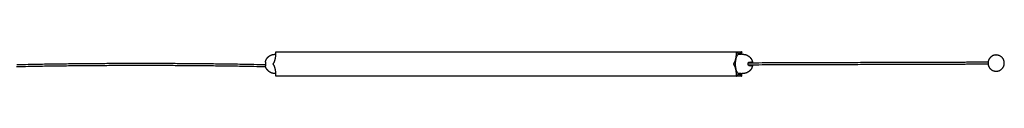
# Model space of a CAD drawing. Header units: millimetres. Extents: x 4502 to 7904, y 1635 to 3214.
# Tile 4 of 8: x 5391 to 6572, y 2790 to 2819. Entities that reach past the tile are written whole.
import ezdxf

# ---------------------------------------------------------------- set-up
doc = ezdxf.new("R2010")
doc.units = ezdxf.units.MM
doc.layers.add('Make2D$Visible$Curvas', color=7, linetype='Continuous')

msp = doc.modelspace()

# ---------------------------------------------------------------- linework, layer by layer
at = {"layer": 'Make2D$Visible$Curvas', "color": 7, "lineweight": -3}
for points, weights, degree, knots in [([(5685.9, 2806.5), (5686.1, 2807.2), (5686.3, 2807.9), (5686.5, 2808.5), (5687.1, 2810), (5688, 2811.3), (5689.1, 2812.4), (5690.2, 2813.6), (5691.5, 2814.4), (5693, 2815), (5694.3, 2815.5), (5695.6, 2815.8), (5696.9, 2815.8), (5697, 2815.8), (5697.1, 2815.8), (5697.2, 2815.8)], [0.825147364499, 0.810501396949, 0.798173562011, 0.788163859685, 0.766552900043, 0.755747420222, 0.755747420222, 0.755747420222, 0.766552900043, 0.788163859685, 0.807973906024, 0.836863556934, 0.874832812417, 0.874832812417, 0.874832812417, 0.874832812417], 3, [2.340946, 2.340946, 2.340946, 2.340946, 4.360741, 4.360741, 4.360741, 9.090509, 9.090509, 9.090509, 13.820276, 13.820276, 13.820276, 17.834534, 17.834534, 17.834534, 18.175398, 18.175398, 18.175398, 18.175398]), ([(6253.8, 2815.8), (6249.3, 2815.8), (6249.3, 2804.3), (6249.3, 2792.8), (6253.8, 2792.8)], [1, 0.707106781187, 1, 0.707106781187, 1], 2, [0, 0, 0, 18.064158, 18.064158, 36.128316, 36.128316, 36.128316]), ([(6258.6, 2815.8), (6258.8, 2815.8), (6258.9, 2815.8), (6259, 2815.8), (6260.3, 2815.8), (6261.6, 2815.5), (6262.9, 2815), (6264.3, 2814.4), (6265.7, 2813.6), (6266.8, 2812.4), (6267.9, 2811.3), (6268.8, 2810), (6269.3, 2808.5), (6269.6, 2807.9), (6269.8, 2807.2), (6269.9, 2806.5)], [0.874832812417, 0.874832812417, 0.874832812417, 0.874832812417, 0.836863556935, 0.807973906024, 0.788163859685, 0.766552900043, 0.755747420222, 0.755747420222, 0.755747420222, 0.766552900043, 0.788163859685, 0.798173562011, 0.810501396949, 0.8251473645], 3, [-0.340865, -0.340865, -0.340865, -0.340865, 0, 0, 0, 4.014257, 4.014257, 4.014257, 8.744025, 8.744025, 8.744025, 13.473793, 13.473793, 13.473793, 15.493588, 15.493588, 15.493588, 15.493588]), ([(6552.5, 2806.6), (6553.7, 2815), (6562.1, 2815), (6571.9, 2815), (6571.9, 2805.2), (6571.9, 2795.5), (6562.1, 2795.5), (6552.4, 2795.5), (6552.4, 2805.2), (6552.4, 2805.9), (6552.5, 2806.6)], [0.948191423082, 0.735827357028, 1, 0.707106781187, 1, 0.707106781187, 1, 0.707106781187, 1, 0.971279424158, 0.948191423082], 2, [-90.389798, -90.389798, -90.389798, -76.576321, -76.576321, -61.261057, -61.261057, -45.945793, -45.945793, -30.630528, -30.630528, -29.128741, -29.128741, -29.128741]), ([(5697.2, 2792.8), (5697.1, 2792.8), (5697, 2792.8), (5696.9, 2792.8), (5695.6, 2792.8), (5694.3, 2793.1), (5693, 2793.6), (5691.5, 2794.2), (5690.2, 2795), (5689.1, 2796.2), (5688, 2797.3), (5687.1, 2798.6), (5686.5, 2800.1), (5686.3, 2800.7), (5686.1, 2801.4), (5685.9, 2802)], [0.874832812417, 0.874832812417, 0.874832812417, 0.874832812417, 0.836863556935, 0.807973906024, 0.788163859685, 0.766552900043, 0.755747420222, 0.755747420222, 0.755747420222, 0.766552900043, 0.788163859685, 0.798173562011, 0.810501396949, 0.8251473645], 3, [-0.340865, -0.340865, -0.340865, -0.340865, 0, 0, 0, 4.014257, 4.014257, 4.014257, 8.744025, 8.744025, 8.744025, 13.473793, 13.473793, 13.473793, 15.493588, 15.493588, 15.493588, 15.493588]), ([(5695.5, 2803.8), (5695.4, 2803.9), (5695.4, 2804.2), (5695.4, 2804.5), (5695.5, 2804.6)], [1, 0.866025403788, 1, 0.866025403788, 1], 2, [-1.047198, -1.047198, -1.047198, -0.523599, -0.523599, 0, 0, 0]), ([(6247.3, 2804.6), (6247.2, 2804.5), (6247.2, 2804.2), (6247.2, 2803.9), (6247.3, 2803.8)], [1, 0.866025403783, 1, 0.866025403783, 1], 2, [0, 0, 0, 0.523599, 0.523599, 1.047198, 1.047198, 1.047198]), ([(6269.9, 2802), (6269.8, 2801.4), (6269.6, 2800.7), (6269.3, 2800.1), (6268.8, 2798.6), (6267.9, 2797.3), (6266.8, 2796.2), (6265.7, 2795), (6264.3, 2794.2), (6262.9, 2793.6), (6261.6, 2793.1), (6260.3, 2792.8), (6259, 2792.8), (6258.9, 2792.8), (6258.8, 2792.8), (6258.6, 2792.8)], [0.825147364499, 0.810501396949, 0.798173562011, 0.788163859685, 0.766552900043, 0.755747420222, 0.755747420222, 0.755747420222, 0.766552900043, 0.788163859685, 0.807973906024, 0.836863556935, 0.874832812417, 0.874832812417, 0.874832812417, 0.874832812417], 3, [2.340946, 2.340946, 2.340946, 2.340946, 4.360741, 4.360741, 4.360741, 9.090509, 9.090509, 9.090509, 13.820276, 13.820276, 13.820276, 17.834534, 17.834534, 17.834534, 18.175398, 18.175398, 18.175398, 18.175398])]:
    msp.add_rational_spline(points, weights, degree=degree, knots=knots, dxfattribs=at)
for points, weights, degree in [([(5695.7, 2804.9), (5698.6, 2809.2), (5698.6, 2817.9)], [1, 0.866025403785, 1], 2), ([(5698.6, 2818.3), (5698.6, 2818.8), (5698.8, 2818.8)], [1, 0.707106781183, 1], 2), ([(6250.4, 2817.9), (6250.4, 2809.2), (6247.5, 2804.9)], [1, 0.866025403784, 1], 2), ([(6250.6, 2818.8), (6250.4, 2818.8), (6250.4, 2818.3)], [1, 0.707106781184, 1], 2), ([(6250.6, 2818.8), (6250.7, 2818.8), (6250.7, 2818.8)], [1, 0.96592582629, 1], 2), ([(6253.8, 2816.5), (6252.2, 2816.5), (6250.9, 2818.5)], [1, 0.965925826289, 1], 2), ([(6256.8, 2818.5), (6255.4, 2816.5), (6253.8, 2816.5)], [1, 0.965925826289, 1], 2), ([(6257, 2818.8), (6257, 2818.8), (6256.9, 2818.8)], [1, 0.965925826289, 1], 2), ([(6257, 2818.8), (6257.2, 2818.8), (6257.2, 2818.3)], [1, 0.707106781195, 1], 2), ([(6257.3, 2815.8), (6257.2, 2816.8), (6257.2, 2817.9)], [0.968612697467, 0.981846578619, 1], 2), ([(5685.9, 2806.5), (5685.9, 2806.5), (5685.9, 2806.5)], [1, 0.999973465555, 1], 2), ([(5685.9, 2804.7), (5685.9, 2804.5), (5685.9, 2804.3)], [1, 0.999792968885, 1], 2), ([(5685.9, 2804.3), (5685.9, 2804.1), (5685.9, 2803.8)], [1, 0.999792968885, 1], 2), ([(5685.9, 2802), (5685.9, 2802), (5685.9, 2802)], [1, 0.999973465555, 1], 2), ([(5698.6, 2790.5), (5698.6, 2799.2), (5695.7, 2803.5)], [1, 0.866025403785, 1], 2), ([(6247.5, 2803.5), (6250.4, 2799.2), (6250.4, 2790.5)], [1, 0.866025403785, 1], 2), ([(6264.9, 2804.3), (6264.9, 2804.5), (6264.9, 2804.7)], [1, 0.999792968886, 1], 2), ([(6264.9, 2803.8), (6264.9, 2804.1), (6264.9, 2804.3)], [1, 0.999792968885, 1], 2), ([(6266.3, 2806.5), (6269.9, 2806.5), (6269.9, 2806.5)], [1, 0.916727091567, 1], 2), ([(6269.9, 2802), (6269.9, 2802), (6266.3, 2802)], [1, 0.916727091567, 1], 2), ([(6268.4, 2806.2), (6268.2, 2806.4), (6268, 2806.5), (6267.8, 2806.5)], [1, 0.971301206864, 0.971301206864, 1], 3), ([(6267.8, 2802), (6268, 2802), (6268.2, 2802.1), (6268.4, 2802.3)], [1, 0.971301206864, 0.971301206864, 1], 3), ([(5698.8, 2789.6), (5698.6, 2789.6), (5698.6, 2790.1)], [1, 0.707106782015, 1], 2), ([(6250.4, 2790.1), (6250.4, 2789.6), (6250.6, 2789.6)], [1, 0.707106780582, 1], 2), ([(6250.6, 2789.6), (6250.7, 2789.6), (6250.7, 2789.6)], [1, 0.965925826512, 1], 2), ([(6250.9, 2789.9), (6252.2, 2791.9), (6253.8, 2791.9)], [1, 0.965925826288, 1], 2), ([(6253.8, 2791.9), (6255.4, 2791.9), (6256.8, 2789.9)], [1, 0.96592582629, 1], 2), ([(6256.9, 2789.6), (6257, 2789.6), (6257, 2789.6)], [1, 0.965925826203, 1], 2), ([(6257, 2789.6), (6257.2, 2789.6), (6257.2, 2790.1)], [1, 0.707106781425, 1], 2), ([(6257.2, 2790.5), (6257.2, 2791.7), (6257.3, 2792.8)], [1, 0.980100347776, 0.966112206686], 2)]:
    msp.add_rational_spline(points, weights, degree=degree, dxfattribs=at)
for points in [[(5697.2, 2815.8), (5698.6, 2815.8)], [(5698.6, 2817.9), (5698.6, 2818.3)], [(5698.8, 2818.8), (6250.6, 2818.8)], [(6250.4, 2818.3), (6250.4, 2817.9)], [(6250.6, 2818.8), (6257, 2818.8)], [(6250.9, 2818.5), (6250.7, 2818.8)], [(6253.8, 2815.8), (6255, 2815.8)], [(6255, 2815.8), (6255, 2815.8)], [(6256.9, 2818.8), (6256.8, 2818.5)], [(6257.2, 2817.9), (6257.2, 2818.3)], [(6257.3, 2815.8), (6258.6, 2815.8)], [(5695.5, 2804.6), (5695.7, 2804.9)], [(5695.7, 2803.5), (5695.5, 2803.8)], [(6247.5, 2804.9), (6247.3, 2804.6)], [(6247.3, 2803.8), (6247.5, 2803.5)], [(5698.6, 2792.8), (5697.2, 2792.8)], [(5698.6, 2790.1), (5698.6, 2790.5)], [(6250.6, 2789.6), (5698.8, 2789.6)], [(6250.4, 2790.5), (6250.4, 2790.1)], [(6257, 2789.6), (6250.6, 2789.6)], [(6250.7, 2789.6), (6250.9, 2789.9)], [(6255, 2792.8), (6253.8, 2792.8)], [(6255, 2792.8), (6255, 2792.8)], [(6256.8, 2789.9), (6256.9, 2789.6)], [(6257.2, 2790.1), (6257.2, 2790.5)], [(6258.6, 2792.8), (6257.3, 2792.8)]]:
    msp.add_open_spline(points, degree=1, dxfattribs=at)
for points, knots in [([(5698.6, 2815.8), (5698.5, 2815.8), (5698.5, 2815.8), (5698.5, 2815.8), (5698.5, 2815.8), (5698.5, 2815.8), (5698.6, 2815.8), (5698.6, 2815.8)], [2.9646158, 2.9646158, 2.9646158, 2.9646158, 3.4566411, 3.4566411, 3.703544, 3.703544, 3.9504469, 3.9504469, 3.9504469, 3.9504469]), ([(6254.9, 2815.8), (6254.9, 2815.8), (6254.9, 2815.8), (6254.9, 2815.8), (6254.9, 2815.8), (6255, 2815.8)], [3.4433984, 3.4433984, 3.4433984, 3.4433984, 3.4566411, 3.4566411, 3.9504469, 3.9504469, 3.9504469, 3.9504469]), ([(6257.3, 2815.8), (6257.2, 2815.8), (6257.2, 2815.8), (6257.1, 2815.8), (6257, 2815.8), (6256.9, 2815.8), (6256.7, 2815.8), (6256.4, 2815.8), (6256.3, 2815.7), (6256, 2815.7), (6255.9, 2815.7), (6255.8, 2815.7), (6255.7, 2815.7), (6255.5, 2815.7), (6255.3, 2815.7), (6255.1, 2815.7), (6255, 2815.8), (6254.9, 2815.8), (6254.9, 2815.8), (6254.9, 2815.8)], [0, 0, 0, 0, 0.246903, 0.246903, 0.493806, 0.493806, 0.987612, 0.987612, 1.481418, 1.481418, 1.728321, 1.728321, 1.975223, 1.975223, 2.469029, 2.469029, 2.962835, 2.962835, 3.443398, 3.443398, 3.443398, 3.443398]), ([(6255, 2815.8), (6255, 2815.8), (6255.1, 2815.8), (6255.4, 2815.8), (6255.5, 2815.8), (6255.8, 2815.8), (6256, 2815.7), (6256.1, 2815.7)], [0, 0, 0, 0, 0.494393, 0.494393, 0.988786, 0.988786, 1.468899, 1.468899, 1.468899, 1.468899]), ([(5686.3, 2800.8), (5681.5, 2800.9), (5676.7, 2801), (5672, 2801), (5665.5, 2801.2), (5659.1, 2801.3), (5652.7, 2801.4), (5646.2, 2801.5), (5639.8, 2801.6), (5633.4, 2801.7), (5626.9, 2801.8), (5620.5, 2801.8), (5614.1, 2801.9), (5607.6, 2802), (5601.2, 2802), (5594.8, 2802.1), (5588.3, 2802.1), (5581.9, 2802.2), (5575.5, 2802.2), (5569, 2802.3), (5562.6, 2802.3), (5556.2, 2802.3), (5549.7, 2802.3), (5543.3, 2802.3), (5536.8, 2802.3), (5530.4, 2802.3), (5524, 2802.3), (5517.5, 2802.3), (5511.1, 2802.3), (5504.7, 2802.3), (5498.2, 2802.2), (5491.8, 2802.2), (5485.4, 2802.1), (5478.9, 2802.1), (5472.5, 2802), (5466.1, 2802), (5459.6, 2801.9), (5453.2, 2801.8), (5446.8, 2801.8), (5440.3, 2801.7), (5433.9, 2801.6), (5427.5, 2801.5), (5421, 2801.4), (5414.6, 2801.3), (5408.2, 2801.2), (5401.7, 2801), (5397, 2801), (5392.2, 2800.9), (5387.4, 2800.8)], [5.012463, 5.012463, 5.012463, 5.012463, 19.373971, 19.373971, 19.373971, 38.729865, 38.729865, 38.729865, 58.071167, 58.071167, 58.071167, 77.399768, 77.399768, 77.399768, 96.718247, 96.718247, 96.718247, 116.02925, 116.02925, 116.02925, 135.334916, 135.334916, 135.334916, 154.638434, 154.638434, 154.638434, 173.941749, 173.941749, 173.941749, 193.247826, 193.247826, 193.247826, 212.558684, 212.558684, 212.558684, 231.877198, 231.877198, 231.877198, 251.205619, 251.205619, 251.205619, 270.546304, 270.546304, 270.546304, 289.902813, 289.902813, 289.902813, 304.264005, 304.264005, 304.264005, 304.264005]), ([(5387.8, 2803.6), (5392.4, 2803.7), (5397, 2803.8), (5401.7, 2803.8), (5408.1, 2804), (5414.5, 2804.1), (5421, 2804.2), (5427.4, 2804.3), (5433.9, 2804.4), (5440.3, 2804.5), (5446.7, 2804.6), (5453.2, 2804.6), (5459.6, 2804.7), (5466, 2804.8), (5472.5, 2804.8), (5478.9, 2804.9), (5485.4, 2804.9), (5491.8, 2805), (5498.2, 2805), (5504.7, 2805.1), (5511.1, 2805.1), (5517.5, 2805.1), (5524, 2805.1), (5530.4, 2805.1), (5536.8, 2805.1), (5543.3, 2805.1), (5549.7, 2805.1), (5556.2, 2805.1), (5562.6, 2805.1), (5569, 2805.1), (5575.5, 2805), (5581.9, 2805), (5588.3, 2804.9), (5594.8, 2804.9), (5601.2, 2804.8), (5607.7, 2804.8), (5614.1, 2804.7), (5620.5, 2804.6), (5627, 2804.6), (5633.4, 2804.5), (5639.8, 2804.4), (5646.3, 2804.3), (5652.7, 2804.2), (5659.2, 2804.1), (5665.6, 2804), (5672, 2803.8), (5676.7, 2803.8), (5681.3, 2803.7), (5685.9, 2803.6)], [5.406793, 5.406793, 5.406793, 5.406793, 19.381417, 19.381417, 19.381417, 38.745551, 38.745551, 38.745551, 58.093868, 58.093868, 58.093868, 77.429927, 77.429927, 77.429927, 96.756081, 96.756081, 96.756081, 116.074585, 116.074585, 116.074585, 135.388308, 135.388308, 135.388308, 154.699271, 154.699271, 154.699271, 174.010437, 174.010437, 174.010437, 193.323749, 193.323749, 193.323749, 212.642397, 212.642397, 212.642397, 231.968517, 231.968517, 231.968517, 251.304755, 251.304755, 251.304755, 270.653689, 270.653689, 270.653689, 290.01721, 290.01721, 290.01721, 303.991973, 303.991973, 303.991973, 303.991973]), ([(5685.9, 2806.5), (5685.9, 2806.5), (5686, 2806.5), (5686, 2806.3), (5686, 2806.2), (5686, 2806), (5686, 2805.9), (5686, 2805.7), (5686, 2805.6), (5686, 2805.4), (5686, 2805.2), (5685.9, 2805), (5685.9, 2804.9), (5685.9, 2804.7)], [0, 0, 0, 0, 0.751676, 0.751676, 1.503353, 1.503353, 1.879191, 1.879191, 2.255029, 2.255029, 2.630868, 2.630868, 3.006706, 3.006706, 3.006706, 3.006706]), ([(5685.9, 2803.8), (5685.9, 2803.7), (5685.9, 2803.6), (5686, 2803.4), (5686, 2803.2), (5686, 2802.9), (5686, 2802.7), (5686, 2802.5), (5686, 2802.4), (5686, 2802.3), (5686, 2802.2), (5686, 2802.1), (5686, 2802.1), (5685.9, 2802.1), (5685.9, 2802), (5685.9, 2802)], [0, 0, 0, 0, 0.37557, 0.37557, 0.75114, 0.75114, 1.502279, 1.502279, 1.877849, 1.877849, 2.253419, 2.253419, 2.628989, 2.628989, 3.004559, 3.004559, 3.004559, 3.004559]), ([(6264.9, 2804.7), (6264.9, 2804.9), (6264.9, 2805), (6264.9, 2805.2), (6264.9, 2805.4), (6265, 2805.6), (6265.1, 2805.7), (6265.2, 2805.9), (6265.2, 2806), (6265.5, 2806.2), (6265.6, 2806.3), (6266, 2806.5), (6266.1, 2806.5), (6266.3, 2806.5)], [0, 0, 0, 0, 0.375838, 0.375838, 0.751676, 0.751676, 1.127515, 1.127515, 1.503353, 1.503353, 2.255029, 2.255029, 3.006706, 3.006706, 3.006706, 3.006706]), ([(6266.3, 2802), (6266.2, 2802), (6266.1, 2802.1), (6266, 2802.1), (6265.9, 2802.1), (6265.7, 2802.2), (6265.6, 2802.3), (6265.5, 2802.4), (6265.4, 2802.5), (6265.2, 2802.7), (6265.1, 2802.9), (6264.9, 2803.2), (6264.9, 2803.4), (6264.9, 2803.6), (6264.9, 2803.7), (6264.9, 2803.8)], [0, 0, 0, 0, 0.37557, 0.37557, 0.75114, 0.75114, 1.12671, 1.12671, 1.502279, 1.502279, 2.253419, 2.253419, 2.628989, 2.628989, 3.004559, 3.004559, 3.004559, 3.004559]), ([(6265.1, 2805.7), (6270.6, 2805.7), (6276.1, 2805.7), (6281.5, 2805.8), (6287, 2805.8), (6292.5, 2805.8), (6298, 2805.8), (6303.3, 2805.8), (6308.6, 2805.8), (6313.9, 2805.9), (6319.1, 2805.9), (6324.3, 2805.9), (6329.4, 2805.9), (6334.4, 2805.9), (6339.4, 2806), (6344.4, 2806), (6349.2, 2806), (6354.1, 2806), (6358.9, 2806), (6363.6, 2806), (6368.2, 2806), (6372.9, 2806.1), (6377.4, 2806.1), (6381.9, 2806.1), (6386.4, 2806.1), (6390.7, 2806.1), (6395, 2806.1), (6399.4, 2806.2), (6403.5, 2806.2), (6407.7, 2806.2), (6411.9, 2806.2), (6415.9, 2806.2), (6419.9, 2806.2), (6423.9, 2806.2), (6427.7, 2806.2), (6431.6, 2806.3), (6435.4, 2806.3), (6439.1, 2806.3), (6442.8, 2806.3), (6446.4, 2806.3), (6450, 2806.3), (6453.5, 2806.3), (6457, 2806.3), (6460.3, 2806.4), (6463.7, 2806.4), (6467, 2806.4), (6468.6, 2806.4), (6470.2, 2806.4), (6471.8, 2806.4), (6473.4, 2806.4), (6475, 2806.4), (6476.5, 2806.4), (6478.1, 2806.4), (6479.6, 2806.4), (6481.1, 2806.4), (6482.6, 2806.4), (6484.1, 2806.4), (6485.6, 2806.4), (6487, 2806.4), (6488.5, 2806.4), (6489.9, 2806.4), (6491.3, 2806.5), (6492.7, 2806.5), (6494.2, 2806.5), (6495.5, 2806.5), (6496.9, 2806.5), (6498.2, 2806.5), (6499.6, 2806.5), (6500.9, 2806.5), (6502.2, 2806.5), (6503.5, 2806.5), (6504.8, 2806.5), (6506, 2806.5), (6507.3, 2806.5), (6508.5, 2806.5), (6509.8, 2806.5), (6511, 2806.5), (6512.2, 2806.5), (6513.4, 2806.5), (6514.5, 2806.5), (6515.7, 2806.5), (6516.9, 2806.5), (6518, 2806.5), (6519.1, 2806.5), (6520.2, 2806.5), (6521.3, 2806.5), (6522.4, 2806.5), (6523.5, 2806.5), (6524.5, 2806.6), (6525.5, 2806.6), (6526.5, 2806.6), (6527.5, 2806.6), (6528.5, 2806.6), (6529.5, 2806.6), (6530, 2806.6), (6530.5, 2806.6), (6531, 2806.6), (6531.5, 2806.6), (6531.9, 2806.6), (6532.4, 2806.6), (6532.9, 2806.6), (6533.3, 2806.6), (6533.8, 2806.6), (6534.2, 2806.6), (6534.7, 2806.6), (6535.1, 2806.6), (6535.6, 2806.6), (6536, 2806.6), (6536.5, 2806.6), (6536.9, 2806.6), (6537.3, 2806.6), (6537.8, 2806.6), (6538.6, 2806.6), (6539.4, 2806.6), (6540.2, 2806.6), (6540.6, 2806.6), (6541, 2806.6), (6541.4, 2806.6), (6541.8, 2806.6), (6542.2, 2806.6), (6542.6, 2806.6), (6543, 2806.6), (6543.4, 2806.6), (6543.7, 2806.6), (6544.1, 2806.6), (6544.5, 2806.6), (6544.9, 2806.6), (6545.2, 2806.6), (6545.6, 2806.6), (6545.9, 2806.6), (6546.3, 2806.6), (6546.6, 2806.6), (6547, 2806.6), (6547.3, 2806.6), (6547.6, 2806.6), (6548, 2806.6), (6548.3, 2806.6), (6548.6, 2806.6), (6549, 2806.6), (6549.3, 2806.6), (6549.6, 2806.6), (6549.9, 2806.6), (6550.2, 2806.6), (6550.5, 2806.6), (6550.8, 2806.6), (6551.1, 2806.6), (6551.4, 2806.6), (6551.7, 2806.6), (6552, 2806.6), (6552.2, 2806.6), (6552.5, 2806.6)], [0.807224, 0.807224, 0.807224, 0.807224, 27.235157, 27.235157, 27.235157, 53.785667, 53.785667, 53.785667, 79.650209, 79.650209, 79.650209, 104.830802, 104.830802, 104.830802, 129.326962, 129.326962, 129.326962, 153.137505, 153.137505, 153.137505, 176.26553, 176.26553, 176.26553, 198.709726, 198.709726, 198.709726, 220.471578, 220.471578, 220.471578, 241.551284, 241.551284, 241.551284, 261.948221, 261.948221, 261.948221, 281.665105, 281.665105, 281.665105, 300.701386, 300.701386, 300.701386, 319.057827, 319.057827, 319.057827, 336.735387, 336.735387, 336.735387, 345.235406, 345.235406, 345.235406, 353.736176, 353.736176, 353.736176, 361.897076, 361.897076, 361.897076, 370.058978, 370.058978, 370.058978, 377.883123, 377.883123, 377.883123, 385.707568, 385.707568, 385.707568, 393.194417, 393.194417, 393.194417, 400.681693, 400.681693, 400.681693, 407.833115, 407.833115, 407.833115, 414.984056, 414.984056, 414.984056, 421.799436, 421.799436, 421.799436, 428.614903, 428.614903, 428.614903, 435.097045, 435.097045, 435.097045, 441.5784, 441.5784, 441.5784, 447.726867, 447.726867, 447.726867, 453.875959, 453.875959, 453.875959, 456.825873, 456.825873, 456.825873, 459.775971, 459.775971, 459.775971, 462.643184, 462.643184, 462.643184, 465.510244, 465.510244, 465.510244, 468.295431, 468.295431, 468.295431, 471.080269, 471.080269, 471.080269, 476.485875, 476.485875, 476.485875, 479.106578, 479.106578, 479.106578, 481.726958, 481.726958, 481.726958, 484.266204, 484.266204, 484.266204, 486.805598, 486.805598, 486.805598, 489.263236, 489.263236, 489.263236, 491.721084, 491.721084, 491.721084, 494.098594, 494.098594, 494.098594, 496.475137, 496.475137, 496.475137, 498.771454, 498.771454, 498.771454, 501.068755, 501.068755, 501.068755, 503.30452, 503.30452, 503.30452, 505.249941, 505.249941, 505.249941, 505.249941]), ([(6552.5, 2803.8), (6552.2, 2803.8), (6552, 2803.8), (6551.7, 2803.8), (6551.4, 2803.8), (6551.1, 2803.8), (6550.8, 2803.8), (6550.5, 2803.8), (6550.2, 2803.8), (6549.9, 2803.8), (6549.6, 2803.8), (6549.3, 2803.8), (6549, 2803.8), (6548.6, 2803.8), (6548.3, 2803.8), (6548, 2803.8), (6547.7, 2803.8), (6547.3, 2803.8), (6547, 2803.8), (6546.6, 2803.8), (6546.3, 2803.8), (6545.9, 2803.8), (6545.6, 2803.8), (6545.2, 2803.8), (6544.9, 2803.8), (6544.5, 2803.8), (6544.1, 2803.8), (6543.7, 2803.8), (6543.4, 2803.8), (6543, 2803.8), (6542.6, 2803.8), (6542.2, 2803.8), (6541.8, 2803.8), (6541.4, 2803.8), (6541, 2803.8), (6540.7, 2803.8), (6540.3, 2803.8), (6539.4, 2803.8), (6538.6, 2803.8), (6537.8, 2803.8), (6537.3, 2803.8), (6536.9, 2803.8), (6536.5, 2803.8), (6536, 2803.8), (6535.6, 2803.8), (6535.1, 2803.8), (6534.7, 2803.8), (6534.2, 2803.8), (6533.8, 2803.8), (6533.3, 2803.8), (6532.9, 2803.8), (6532.4, 2803.8), (6531.9, 2803.8), (6531.5, 2803.8), (6531, 2803.8), (6530.5, 2803.8), (6530, 2803.8), (6529.6, 2803.8), (6528.6, 2803.8), (6527.5, 2803.8), (6526.5, 2803.8), (6525.5, 2803.8), (6524.5, 2803.8), (6523.5, 2803.7), (6522.4, 2803.7), (6521.3, 2803.7), (6520.2, 2803.7), (6519.1, 2803.7), (6518, 2803.7), (6516.9, 2803.7), (6515.7, 2803.7), (6514.5, 2803.7), (6513.4, 2803.7), (6512.2, 2803.7), (6511, 2803.7), (6509.8, 2803.7), (6508.6, 2803.7), (6507.3, 2803.7), (6506, 2803.7), (6504.8, 2803.7), (6503.5, 2803.7), (6502.2, 2803.7), (6500.9, 2803.7), (6499.6, 2803.7), (6498.2, 2803.7), (6496.9, 2803.7), (6495.5, 2803.7), (6494.2, 2803.7), (6492.8, 2803.7), (6491.3, 2803.7), (6489.9, 2803.6), (6488.5, 2803.6), (6487, 2803.6), (6485.6, 2803.6), (6484.1, 2803.6), (6482.6, 2803.6), (6481.1, 2803.6), (6479.6, 2803.6), (6478.1, 2803.6), (6476.6, 2803.6), (6475, 2803.6), (6473.4, 2803.6), (6471.8, 2803.6), (6470.2, 2803.6), (6468.6, 2803.6), (6467, 2803.6), (6463.7, 2803.6), (6460.3, 2803.6), (6457, 2803.5), (6453.5, 2803.5), (6450, 2803.5), (6446.4, 2803.5), (6442.8, 2803.5), (6439.1, 2803.5), (6435.4, 2803.5), (6431.6, 2803.5), (6427.7, 2803.4), (6423.9, 2803.4), (6419.9, 2803.4), (6415.9, 2803.4), (6411.9, 2803.4), (6407.7, 2803.4), (6403.6, 2803.4), (6399.4, 2803.4), (6395, 2803.3), (6390.7, 2803.3), (6386.4, 2803.3), (6381.9, 2803.3), (6377.4, 2803.3), (6372.9, 2803.3), (6368.2, 2803.2), (6363.6, 2803.2), (6358.9, 2803.2), (6354.1, 2803.2), (6349.2, 2803.2), (6344.4, 2803.2), (6339.4, 2803.2), (6334.4, 2803.1), (6329.4, 2803.1), (6324.3, 2803.1), (6319.1, 2803.1), (6314, 2803.1), (6308.6, 2803), (6303.3, 2803), (6298, 2803), (6292.5, 2803), (6287, 2803), (6281.5, 2803), (6276.1, 2802.9), (6270.6, 2802.9), (6265.1, 2802.9)], [34.632537, 34.632537, 34.632537, 34.632537, 36.573274, 36.573274, 36.573274, 38.808982, 38.808982, 38.808982, 41.106229, 41.106229, 41.106229, 43.402495, 43.402495, 43.402495, 45.778989, 45.778989, 45.778989, 48.156453, 48.156453, 48.156453, 50.614255, 50.614255, 50.614255, 53.071852, 53.071852, 53.071852, 55.611204, 55.611204, 55.611204, 58.150412, 58.150412, 58.150412, 60.770755, 60.770755, 60.770755, 63.391422, 63.391422, 63.391422, 68.796961, 68.796961, 68.796961, 71.581767, 71.581767, 71.581767, 74.366924, 74.366924, 74.366924, 77.233954, 77.233954, 77.233954, 80.101139, 80.101139, 80.101139, 83.051209, 83.051209, 83.051209, 86.001097, 86.001097, 86.001097, 92.150138, 92.150138, 92.150138, 98.298559, 98.298559, 98.298559, 104.77987, 104.77987, 104.77987, 111.261971, 111.261971, 111.261971, 118.077399, 118.077399, 118.077399, 124.892743, 124.892743, 124.892743, 132.043649, 132.043649, 132.043649, 139.195039, 139.195039, 139.195039, 146.682285, 146.682285, 146.682285, 154.169105, 154.169105, 154.169105, 161.993521, 161.993521, 161.993521, 169.81764, 169.81764, 169.81764, 177.979516, 177.979516, 177.979516, 186.140394, 186.140394, 186.140394, 194.64114, 194.64114, 194.64114, 203.141138, 203.141138, 203.141138, 220.818657, 220.818657, 220.818657, 239.17506, 239.17506, 239.17506, 258.211306, 258.211306, 258.211306, 277.928158, 277.928158, 277.928158, 298.325067, 298.325067, 298.325067, 319.404745, 319.404745, 319.404745, 341.166571, 341.166571, 341.166571, 363.610743, 363.610743, 363.610743, 386.738746, 386.738746, 386.738746, 410.549267, 410.549267, 410.549267, 435.045408, 435.045408, 435.045408, 460.225983, 460.225983, 460.225983, 486.090507, 486.090507, 486.090507, 512.641, 512.641, 512.641, 539.086875, 539.086875, 539.086875, 539.086875]), ([(6268.4, 2806.2), (6268.3, 2806.2), (6268.3, 2806.1), (6268.2, 2805.9), (6268.2, 2805.8), (6268.2, 2805.7)], [-1.7912325, -1.7912325, -1.7912325, -1.7912325, -1.3434244, -1.3434244, -1.034264, -1.034264, -1.034264, -1.034264]), ([(6268.2, 2802.9), (6268.2, 2802.8), (6268.2, 2802.7), (6268.3, 2802.5), (6268.3, 2802.4), (6268.4, 2802.3)], [-0.7854643, -0.7854643, -0.7854643, -0.7854643, -0.4478106, -0.4478106, 0, 0, 0, 0]), ([(6269.9, 2806.5), (6269.9, 2806.5), (6269.9, 2806.5), (6269.9, 2806.5), (6269.9, 2806.5), (6269.9, 2806.4), (6269.9, 2806.3), (6269.9, 2806.2), (6269.9, 2806.1), (6269.9, 2806), (6269.9, 2805.8), (6269.9, 2805.7)], [0, 0, 0, 0, 0.37557, 0.37557, 0.75114, 0.75114, 1.12671, 1.12671, 1.502279, 1.502279, 1.962955, 1.962955, 1.962955, 1.962955]), ([(6269.9, 2802.9), (6269.9, 2802.9), (6269.9, 2802.8), (6269.9, 2802.7), (6269.9, 2802.6), (6269.9, 2802.4), (6269.9, 2802.3), (6269.9, 2802.1), (6269.9, 2802), (6269.9, 2802)], [0.994738, 0.994738, 0.994738, 0.994738, 1.127515, 1.127515, 1.503353, 1.503353, 2.255029, 2.255029, 3.006706, 3.006706, 3.006706, 3.006706]), ([(5698.6, 2792.8), (5698.5, 2792.8), (5698.5, 2792.8), (5698.5, 2792.8), (5698.5, 2792.8), (5698.5, 2792.8)], [0.0554717, 0.0554717, 0.0554717, 0.0554717, 0.4938059, 0.4938059, 0.5070485, 0.5070485, 0.5070485, 0.5070485]), ([(5698.5, 2792.8), (5698.5, 2792.8), (5698.5, 2792.8), (5698.6, 2792.8), (5698.6, 2792.8), (5698.6, 2792.8)], [0.5070485, 0.5070485, 0.5070485, 0.5070485, 0.9876117, 0.9876117, 1.0151184, 1.0151184, 1.0151184, 1.0151184]), ([(6254.9, 2792.8), (6254.9, 2792.8), (6254.9, 2792.8), (6255, 2792.8), (6255.1, 2792.8), (6255.3, 2792.9), (6255.3, 2792.9), (6255.5, 2792.9), (6255.5, 2792.9), (6255.8, 2792.9), (6255.9, 2792.9), (6256.3, 2792.8), (6256.4, 2792.8), (6256.7, 2792.8), (6256.9, 2792.8), (6257.1, 2792.8), (6257.2, 2792.8), (6257.3, 2792.8)], [0.507532, 0.507532, 0.507532, 0.507532, 0.987612, 0.987612, 1.481418, 1.481418, 1.728321, 1.728321, 1.975223, 1.975223, 2.469029, 2.469029, 2.962835, 2.962835, 3.456641, 3.456641, 3.950447, 3.950447, 3.950447, 3.950447]), ([(6255, 2792.8), (6254.9, 2792.8), (6254.9, 2792.8), (6254.9, 2792.8), (6254.9, 2792.8), (6254.9, 2792.8), (6254.9, 2792.8), (6254.9, 2792.8)], [0, 0, 0, 0, 0.2469029, 0.2469029, 0.4938059, 0.4938059, 0.5075316, 0.5075316, 0.5075316, 0.5075316]), ([(6256.1, 2792.9), (6256, 2792.8), (6255.8, 2792.8), (6255.5, 2792.8), (6255.4, 2792.8), (6255.1, 2792.8), (6255, 2792.8), (6255, 2792.8)], [2.484461, 2.484461, 2.484461, 2.484461, 2.966358, 2.966358, 3.460751, 3.460751, 3.955144, 3.955144, 3.955144, 3.955144])]:
    msp.add_open_spline(points, degree=3, knots=knots, dxfattribs=at)

doc.saveas('drawing.dxf')
